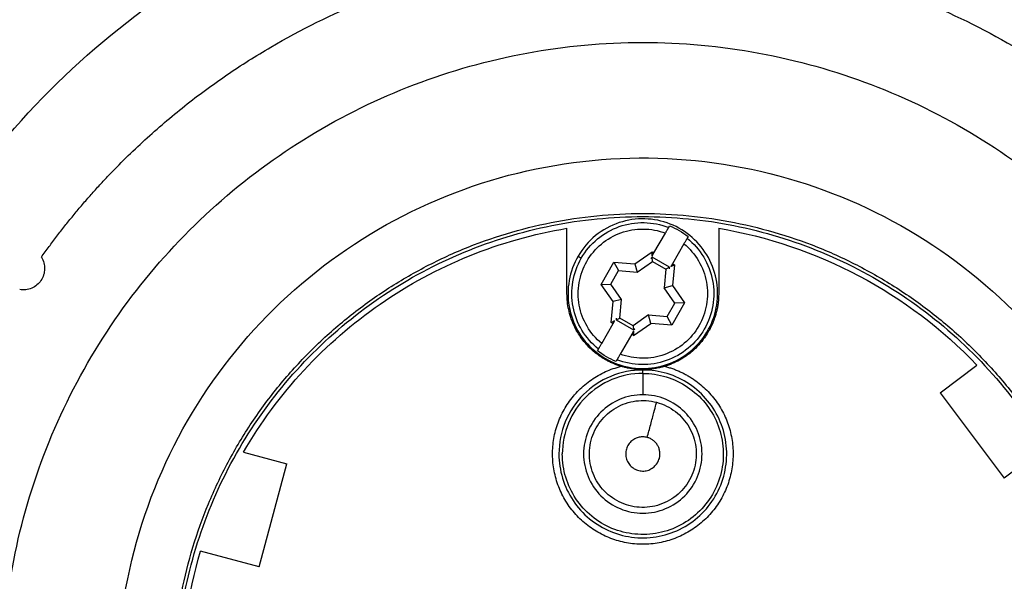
# Model space of a CAD drawing. Header units: inches. Extents: x 0 to 22, y 0 to 17.
# Tile 5 of 23: x 1.6 to 3.4, y 10.4 to 11.5. Entities that reach past the tile are written whole.
import ezdxf

# ---------------------------------------------------------------- set-up
doc = ezdxf.new("R2010")
doc.units = ezdxf.units.IN
doc.header["$LTSCALE"] = 2
doc.header["$MEASUREMENT"] = 0
doc.linetypes.add('SLD-Solid', pattern=[0])
doc.layers.add('DIMENSIONS', color=140, linetype='SLD-Solid', lineweight=25)
doc.styles.add('SLDTEXTSTYLE0', font='GOTHIC.TTF', dxfattribs={"width": 0.913})
doc.dimstyles.new('SLDDIMSTYLE0', dxfattribs={"dimtxt": 0.25, "dimasz": 0.3, "dimexe": 0, "dimexo": 0.0625, "dimgap": 0.0625, "dimtad": 0, "dimtih": 1, "dimtoh": 1, "dimrnd": 1e-09, "dimzin": 12, "dimdsep": 46, "dimtxsty": 'SLDTEXTSTYLE0', "dimsah": 1, "dimcen": 0, "dimadec": 0, "dimazin": 3, "dimtfac": 1, "dimtofl": 0, "dimtmove": 0, "dimatfit": 3, "dimfxl": 0, "dimfrac": 2, "dimtolj": 1, "dimtzin": 12, "dimarcsym": 0})

# ---------------------------------------------------------------- blocks, each defined once
blk = doc.blocks.new('_D')
at = {"layer": 'DIMENSIONS'}
for p, q in [((3.5401, 8.935), (4.0835, 8.0688)), ((4.0835, 8.0688), (4.5835, 8.0688)), ((4.772, 8.0688), (4.6958, 8.0688)), ((4.6958, 8.0688), (4.6958, 7.672)), ((5.4185, 8.0688), (5.4947, 8.0688)), ((5.4947, 8.0688), (5.4947, 7.672)), ((4.6958, 7.672), (4.772, 7.672)), ((5.4947, 7.672), (5.4185, 7.672))]:
    blk.add_line(p, q, dxfattribs=at)
blk.add_solid([(3.5401, 8.935), (3.6487, 8.6489), (3.7504, 8.7127)], dxfattribs=at)
at = {"layer": 'DIMENSIONS', "char_height": 0.25, "attachment_point": 1, "style": 'SLDTEXTSTYLE0'}
for s, insert in [('%%c', (4.5835, 8.4389)), ('3.09', (4.9605, 8.4389)), ('78.5', (4.772, 7.9913))]:
    blk.add_mtext(s, dxfattribs=dict(at, insert=insert))

msp = doc.modelspace()

# ---------------------------------------------------------------- linework, layer by layer
for p, q in [((2.5792, 10.9625), (2.5792, 11.0828)), ((2.7395, 11.0374), (2.7606, 11.074)), ((2.8587, 11.0828), (2.8587, 10.9625)), ((2.7947, 11.0543), (2.7736, 11.0177)), ((2.5996, 11.0314), (2.6056, 11.0279)), ((2.7043, 11.0172), (2.7359, 11.0395)), ((2.7359, 11.0395), (2.7395, 11.0374)), ((2.7362, 11.0318), (2.7359, 11.0395)), ((2.7362, 11.0318), (2.7395, 11.0374)), ((2.6419, 10.9795), (2.6657, 11.0207)), ((2.6657, 11.0207), (2.7043, 11.0172)), ((2.6657, 11.0207), (2.674, 11.0049)), ((2.7043, 11.0172), (2.7084, 11.0018)), ((2.7084, 11.0018), (2.7367, 11.0217)), ((2.7364, 11.0294), (2.7338, 11.0275)), ((2.7367, 11.0217), (2.7364, 11.0294)), ((2.7681, 11.011), (2.7364, 11.0294)), ((2.7367, 11.0217), (2.7613, 11.0075)), ((2.7736, 11.0177), (2.7703, 11.0122)), ((2.7703, 11.0122), (2.7771, 11.0157)), ((2.7736, 11.0177), (2.7771, 11.0157)), ((2.7771, 11.0157), (2.7737, 10.9772)), ((2.6598, 10.9802), (2.674, 11.0049)), ((2.674, 11.0049), (2.7084, 11.0018)), ((2.7613, 11.0075), (2.7582, 10.973)), ((2.7681, 11.011), (2.7613, 11.0075)), ((2.7679, 11.0079), (2.7681, 11.011)), ((2.6419, 10.9795), (2.6598, 10.9802)), ((2.6642, 10.9478), (2.6419, 10.9795)), ((2.6796, 10.952), (2.6598, 10.9802)), ((2.7582, 10.973), (2.7737, 10.9772)), ((2.7737, 10.9772), (2.7959, 10.9455)), ((2.7781, 10.9447), (2.7582, 10.973)), ((2.6607, 10.9093), (2.6642, 10.9478)), ((2.6796, 10.952), (2.6642, 10.9478)), ((2.6766, 10.9175), (2.6796, 10.952)), ((2.7639, 10.9201), (2.7781, 10.9447)), ((2.7959, 10.9455), (2.7721, 10.9043)), ((2.7959, 10.9455), (2.7781, 10.9447)), ((2.7295, 10.9232), (2.7012, 10.9033)), ((2.7336, 10.9077), (2.7295, 10.9232)), ((2.7295, 10.9232), (2.7639, 10.9201)), ((2.6432, 10.8707), (2.6643, 10.9072)), ((2.6607, 10.9093), (2.6675, 10.9128)), ((2.6643, 10.9072), (2.6607, 10.9093)), ((2.6643, 10.9072), (2.6675, 10.9128)), ((2.6697, 10.914), (2.6766, 10.9175)), ((2.67, 10.9171), (2.6697, 10.914)), ((2.6697, 10.914), (2.7015, 10.8956)), ((2.7012, 10.9033), (2.6766, 10.9175)), ((2.7012, 10.9033), (2.7015, 10.8956)), ((2.702, 10.8855), (2.7336, 10.9077)), ((2.7721, 10.9043), (2.7336, 10.9077)), ((2.7721, 10.9043), (2.7639, 10.9201)), ((2.6984, 10.8876), (2.6773, 10.851)), ((2.7016, 10.8931), (2.6984, 10.8876)), ((2.702, 10.8855), (2.6984, 10.8876)), ((2.7015, 10.8956), (2.7041, 10.8974)), ((2.7016, 10.8931), (2.702, 10.8855)), ((3.2665, 10.7799), (3.3343, 10.8309)), ((2.7189, 10.8155), (2.7189, 10.8218)), ((3.2665, 10.7799), (3.3849, 10.6228)), ((1.9834, 10.6707), (2.0633, 10.6493)), ((3.4527, 10.6738), (3.3849, 10.6228)), ((2.0124, 10.4591), (2.0633, 10.6493)), ((2.0124, 10.4591), (1.9043, 10.4881))]:
    msp.add_line(p, q)
for points, knots in [([(1.1737, 10.244), (1.1737, 10.3451), (1.1836, 10.4463), (1.2231, 10.6446), (1.2526, 10.7419), (1.33, 10.9288), (1.3779, 11.0184), (1.4903, 11.1866), (1.5547, 11.2651), (1.6978, 11.4082), (1.7763, 11.4726), (1.9445, 11.585), (2.0341, 11.6329), (2.221, 11.7103), (2.3183, 11.7398), (2.5167, 11.7793), (2.6178, 11.7893), (2.8201, 11.7893), (2.9212, 11.7793), (3.1196, 11.7398), (3.2168, 11.7103), (3.4037, 11.6329), (3.4934, 11.585), (3.6615, 11.4726), (3.7401, 11.4082), (3.8831, 11.2651), (3.9476, 11.1866), (4.06, 11.0184), (4.1079, 10.9288), (4.1853, 10.7419), (4.2148, 10.6446), (4.2543, 10.4463), (4.2642, 10.3451), (4.2642, 10.244)], [0, 0, 0, 0, 0.0625, 0.0625, 0.125, 0.125, 0.1875, 0.1875, 0.25, 0.25, 0.3125, 0.3125, 0.375, 0.375, 0.4375, 0.4375, 0.5, 0.5, 0.5625, 0.5625, 0.625, 0.625, 0.6875, 0.6875, 0.75, 0.75, 0.8125, 0.8125, 0.875, 0.875, 0.9375, 0.9375, 1, 1, 1, 1]), ([(1.6108, 11.0295), (1.6155, 11.036), (1.6249, 11.0491), (1.6393, 11.0683), (1.6541, 11.0873), (1.6692, 11.106), (1.6846, 11.1245), (1.7004, 11.1427), (1.7165, 11.1606), (1.7493, 11.1958), (1.8008, 11.2465), (1.8742, 11.309), (1.9517, 11.3662), (2.0603, 11.4349), (2.2046, 11.506), (2.3881, 11.5661), (2.5783, 11.5995), (2.7713, 11.6058), (2.9632, 11.5847), (3.1502, 11.5368), (3.3286, 11.4628), (3.4947, 11.3644), (3.6453, 11.2436), (3.7553, 11.1261), (3.8326, 11.0235), (3.885, 10.9427), (3.9316, 10.8583), (3.964, 10.7883), (3.9856, 10.7348), (3.999, 10.6987), (4.0114, 10.6622), (4.0228, 10.6254), (4.0295, 10.6006), (4.0329, 10.5882)], [0, 0, 0, 0, 0.007825, 0.015642, 0.023455, 0.031266, 0.039077, 0.046891, 0.054709, 0.062535, 0.093794, 0.125059, 0.156317, 0.187582, 0.250066, 0.312549, 0.375033, 0.437517, 0.500001, 0.562484, 0.624968, 0.687452, 0.749936, 0.81242, 0.843678, 0.874943, 0.906201, 0.937466, 0.949982, 0.962483, 0.97498, 0.987482, 1, 1, 1, 1]), ([(2.4524, 9.0934), (2.3825, 9.1095), (2.3141, 9.1321), (2.1826, 9.1892), (2.1195, 9.2238), (2.0005, 9.3038), (1.9446, 9.3492), (1.8421, 9.4495), (1.7954, 9.5043), (1.7127, 9.6214), (1.6767, 9.6838), (1.6166, 9.814), (1.5924, 9.8818), (1.5569, 10.0208), (1.5455, 10.0919), (1.5357, 10.2349), (1.5373, 10.3069), (1.5536, 10.4494), (1.5683, 10.5199), (1.6101, 10.657), (1.6373, 10.7237), (1.7032, 10.851), (1.742, 10.9117), (1.83, 11.025), (1.8791, 11.0776), (1.9861, 11.173), (2.044, 11.2159), (2.1665, 11.2904), (2.2312, 11.3221), (2.3652, 11.3731), (2.4345, 11.3926), (2.5755, 11.4185), (2.6472, 11.4251), (2.7906, 11.4251), (2.8623, 11.4185), (3.0034, 11.3926), (3.0727, 11.3731), (3.2067, 11.3221), (3.2714, 11.2904), (3.3939, 11.2159), (3.4517, 11.173), (3.5587, 11.0776), (3.6079, 11.025), (3.6958, 10.9117), (3.7346, 10.851), (3.8006, 10.7237), (3.8278, 10.657), (3.8696, 10.5199), (3.8843, 10.4494), (3.9005, 10.3069), (3.9022, 10.2349), (3.8924, 10.0919), (3.881, 10.0208), (3.8454, 9.8818), (3.8213, 9.814), (3.7612, 9.6838), (3.7252, 9.6214), (3.6425, 9.5043), (3.5958, 9.4495), (3.4933, 9.3492), (3.4374, 9.3038), (3.3184, 9.2238), (3.2553, 9.1892), (3.1237, 9.1321), (3.0554, 9.1095), (2.9855, 9.0934)], [0, 0, 0, 0, 0.03125, 0.03125, 0.0625, 0.0625, 0.09375, 0.09375, 0.125, 0.125, 0.15625, 0.15625, 0.1875, 0.1875, 0.21875, 0.21875, 0.25, 0.25, 0.28125, 0.28125, 0.3125, 0.3125, 0.34375, 0.34375, 0.375, 0.375, 0.40625, 0.40625, 0.4375, 0.4375, 0.46875, 0.46875, 0.5, 0.5, 0.53125, 0.53125, 0.5625, 0.5625, 0.59375, 0.59375, 0.625, 0.625, 0.65625, 0.65625, 0.6875, 0.6875, 0.71875, 0.71875, 0.75, 0.75, 0.78125, 0.78125, 0.8125, 0.8125, 0.84375, 0.84375, 0.875, 0.875, 0.90625, 0.90625, 0.9375, 0.9375, 0.96875, 0.96875, 1, 1, 1, 1]), ([(2.6008, 9.2827), (2.5089, 9.294), (2.4186, 9.3186), (2.2487, 9.3923), (2.169, 9.4414), (2.0269, 9.5601), (1.9644, 9.6298), (1.8617, 9.7839), (1.8214, 9.8684), (1.7665, 10.0453), (1.7518, 10.1377), (1.7492, 10.3229), (1.7613, 10.4157), (1.8112, 10.5941), (1.849, 10.6797), (1.9474, 10.8366), (2.0078, 10.908), (2.1466, 11.0307), (2.2248, 11.0821), (2.3926, 11.1605), (2.4822, 11.1877), (2.6653, 11.2154), (2.7589, 11.2161), (2.9424, 11.1909), (3.0323, 11.1651), (3.2012, 11.089), (3.2801, 11.0387), (3.4206, 10.918), (3.4821, 10.8475), (3.5826, 10.6919), (3.6217, 10.6069), (3.6741, 10.4292), (3.6874, 10.3366), (3.6874, 10.244)], [0, 0, 0, 0, 0.0625, 0.0625, 0.125, 0.125, 0.1875, 0.1875, 0.25, 0.25, 0.3125, 0.3125, 0.375, 0.375, 0.4375, 0.4375, 0.5, 0.5, 0.5625, 0.5625, 0.625, 0.625, 0.6875, 0.6875, 0.75, 0.75, 0.8125, 0.8125, 0.875, 0.875, 0.9375, 0.9375, 1, 1, 1, 1]), ([(1.8528, 10.244), (1.8528, 10.2503), (1.8529, 10.2629), (1.8536, 10.2818), (1.8546, 10.3007), (1.856, 10.3195), (1.8579, 10.3383), (1.8601, 10.357), (1.8628, 10.3757), (1.8659, 10.3944), (1.8734, 10.4346), (1.8887, 10.4958), (1.9174, 10.576), (1.9538, 10.6529), (1.9976, 10.7259), (2.0483, 10.7944), (2.1055, 10.8574), (2.1686, 10.9146), (2.237, 10.9653), (2.31, 11.0091), (2.3869, 11.0455), (2.4671, 11.0742), (2.5497, 11.0948), (2.6339, 11.1074), (2.7189, 11.1115), (2.804, 11.1074), (2.8882, 11.0948), (2.9708, 11.0742), (3.0509, 11.0455), (3.1279, 11.0091), (3.2009, 10.9653), (3.2693, 10.9146), (3.3324, 10.8574), (3.3896, 10.7944), (3.4403, 10.726), (3.484, 10.653), (3.5204, 10.576), (3.5491, 10.4958), (3.5657, 10.4297), (3.5746, 10.3795), (3.5793, 10.3458), (3.5826, 10.312), (3.5847, 10.278), (3.5849, 10.2553), (3.5851, 10.244)], [0, 0, 0, 0, 0.006961, 0.013912, 0.020854, 0.027791, 0.034726, 0.041664, 0.048607, 0.055558, 0.062521, 0.093766, 0.125018, 0.156263, 0.187515, 0.21876, 0.250013, 0.281257, 0.31251, 0.343754, 0.375007, 0.406252, 0.437504, 0.468749, 0.500001, 0.531246, 0.562499, 0.593743, 0.624996, 0.65624, 0.687493, 0.718738, 0.74999, 0.781235, 0.812487, 0.843732, 0.874984, 0.906229, 0.937482, 0.950003, 0.962497, 0.974981, 0.987476, 1, 1, 1, 1]), ([(2.5996, 11.0314), (2.5916, 11.0176), (2.5861, 11.0024), (2.5805, 10.971), (2.5804, 10.9548), (2.5859, 10.9233), (2.5913, 10.9081), (2.6071, 10.8804), (2.6175, 10.8679), (2.6418, 10.8472), (2.6557, 10.839), (2.6856, 10.8278), (2.7015, 10.8249), (2.7334, 10.8245), (2.7494, 10.8272), (2.7795, 10.8377), (2.7936, 10.8456), (2.8184, 10.8658), (2.8289, 10.878), (2.8453, 10.9054), (2.8511, 10.9205), (2.8572, 10.9518), (2.8575, 10.968), (2.8526, 10.9995), (2.8474, 11.0148), (2.832, 11.0428), (2.8219, 11.0554), (2.798, 11.0765), (2.7841, 11.0849), (2.7544, 11.0966), (2.7386, 11.0998), (2.7067, 11.1007), (2.6907, 11.0983), (2.6755, 11.0933)], [0, 0, 0, 0, 0.0625, 0.0625, 0.125, 0.125, 0.1875, 0.1875, 0.25, 0.25, 0.3125, 0.3125, 0.375, 0.375, 0.4375, 0.4375, 0.5, 0.5, 0.5625, 0.5625, 0.625, 0.625, 0.6875, 0.6875, 0.75, 0.75, 0.8125, 0.8125, 0.875, 0.875, 0.9375, 0.9375, 1, 1, 1, 1]), ([(2.6755, 11.0933), (2.6597, 11.088), (2.6448, 11.0798), (2.6189, 11.0588), (2.6079, 11.0458), (2.5996, 11.0314)], [0, 0, 0, 0, 0.5, 0.5, 1, 1, 1, 1]), ([(2.6056, 11.0279), (2.6134, 11.0413), (2.6235, 11.0533), (2.6474, 11.0731), (2.661, 11.0808), (2.6902, 11.0911), (2.7058, 11.0936), (2.7367, 11.093), (2.7521, 11.09), (2.7666, 11.0843)], [0, 0, 0, 0, 0.25, 0.25, 0.5, 0.5, 0.75, 0.75, 1, 1, 1, 1]), ([(2.7606, 11.074), (2.761, 11.0747), (2.7617, 11.0759), (2.7627, 11.0778), (2.7637, 11.0794), (2.7645, 11.0809), (2.7652, 11.082), (2.7658, 11.083), (2.7662, 11.0837), (2.7664, 11.0841), (2.7665, 11.0843), (2.7666, 11.0843)], [0, 0, 0, 0, 0.1277179, 0.2512603, 0.3706265, 0.4858219, 0.5968594, 0.7037606, 0.8065561, 0.9052862, 1, 1, 1, 1]), ([(1.9834, 10.6707), (2.0146, 10.7247), (2.0519, 10.7751), (2.1365, 10.8668), (2.1839, 10.9079), (2.2865, 10.9789), (2.3417, 11.0087), (2.4573, 11.0555), (2.5177, 11.0726), (2.5792, 11.0828)], [0, 0, 0, 0, 0.25, 0.25, 0.5, 0.5, 0.75, 0.75, 1, 1, 1, 1]), ([(2.6432, 10.8707), (2.6324, 10.8795), (2.6233, 10.8903), (2.6092, 10.9143), (2.6043, 10.9276), (2.5993, 10.955), (2.5993, 10.9692), (2.604, 10.9966), (2.6089, 11.0099), (2.6228, 11.0341), (2.6319, 11.0449), (2.6533, 11.0628), (2.6656, 11.0698), (2.6918, 11.0792), (2.7058, 11.0816), (2.7336, 11.0814), (2.7475, 11.0789), (2.7606, 11.074)], [0, 0, 0, 0, 0.125, 0.125, 0.25, 0.25, 0.375, 0.375, 0.5, 0.5, 0.625, 0.625, 0.75, 0.75, 0.875, 0.875, 1, 1, 1, 1]), ([(2.8587, 11.0828), (2.9487, 11.0678), (3.0363, 11.0382), (3.1976, 10.9528), (3.2713, 10.897), (3.3343, 10.8309)], [0, 0, 0, 0, 0.5, 0.5, 1, 1, 1, 1]), ([(2.8006, 11.0646), (2.8127, 11.055), (2.8231, 11.0431), (2.839, 11.0166), (2.8446, 11.0019), (2.8504, 10.9715), (2.8505, 10.9558), (2.8453, 10.9253), (2.84, 10.9105), (2.8245, 10.8837), (2.8143, 10.8717), (2.7905, 10.8519), (2.7768, 10.8442), (2.7476, 10.8339), (2.7321, 10.8314), (2.7012, 10.832), (2.6857, 10.835), (2.6713, 10.8406)], [0, 0, 0, 0, 0.125, 0.125, 0.25, 0.25, 0.375, 0.375, 0.5, 0.5, 0.625, 0.625, 0.75, 0.75, 0.875, 0.875, 1, 1, 1, 1]), ([(2.7947, 11.0543), (2.8054, 11.0455), (2.8146, 11.0347), (2.8287, 11.0106), (2.8336, 10.9974), (2.8386, 10.9699), (2.8386, 10.9558), (2.8338, 10.9283), (2.829, 10.915), (2.8151, 10.8909), (2.806, 10.8801), (2.7846, 10.8622), (2.7723, 10.8552), (2.7461, 10.8457), (2.7321, 10.8434), (2.7042, 10.8435), (2.6903, 10.8461), (2.6773, 10.851)], [0, 0, 0, 0, 0.125, 0.125, 0.25, 0.25, 0.375, 0.375, 0.5, 0.5, 0.625, 0.625, 0.75, 0.75, 0.875, 0.875, 1, 1, 1, 1]), ([(2.8006, 11.0646), (2.8006, 11.0646), (2.8005, 11.0644), (2.8001, 11.0636), (2.7994, 11.0625), (2.7986, 11.061), (2.7974, 11.059), (2.7961, 11.0568), (2.7952, 11.0552), (2.7947, 11.0543)], [0, 0, 0, 0, 0.122533, 0.251724, 0.387667, 0.530433, 0.680066, 0.836587, 1, 1, 1, 1]), ([(1.6108, 11.0295), (1.6148, 11.0231), (1.6169, 11.0155), (1.6166, 11.0005), (1.6143, 10.993), (1.6059, 10.9805), (1.5999, 10.9755), (1.5861, 10.9696), (1.5783, 10.9686), (1.5709, 10.9699)], [0, 0, 0, 0, 0.25, 0.25, 0.5, 0.5, 0.75, 0.75, 1, 1, 1, 1]), ([(2.6372, 10.8603), (2.6251, 10.87), (2.6148, 10.8818), (2.5988, 10.9084), (2.5932, 10.9231), (2.5875, 10.9535), (2.5874, 10.9692), (2.5926, 10.9997), (2.5979, 11.0145), (2.6056, 11.0279)], [0, 0, 0, 0, 0.25, 0.25, 0.5, 0.5, 0.75, 0.75, 1, 1, 1, 1]), ([(2.6788, 10.8286), (2.6764, 10.8294), (2.6716, 10.8309), (2.6647, 10.8336), (2.6579, 10.8367), (2.6513, 10.8401), (2.6449, 10.8439), (2.6346, 10.8507), (2.6211, 10.8618), (2.6063, 10.8787), (2.5944, 10.8977), (2.5867, 10.9161), (2.5821, 10.9329), (2.5796, 10.9476), (2.5793, 10.9575), (2.5792, 10.9625)], [0, 0, 0, 0, 0.041872, 0.083512, 0.125039, 0.166574, 0.208234, 0.25014, 0.375031, 0.500043, 0.624934, 0.749947, 0.833431, 0.916462, 1, 1, 1, 1]), ([(2.8587, 10.9625), (2.8587, 10.96), (2.8586, 10.955), (2.858, 10.9476), (2.857, 10.9402), (2.8556, 10.9329), (2.8538, 10.9257), (2.8502, 10.9138), (2.8435, 10.8977), (2.8315, 10.8787), (2.8168, 10.8618), (2.8014, 10.8491), (2.7867, 10.8399), (2.7733, 10.8333), (2.7638, 10.8302), (2.7591, 10.8286)], [0, 0, 0, 0, 0.041872, 0.083512, 0.125039, 0.166574, 0.208234, 0.25014, 0.375031, 0.500043, 0.624934, 0.749947, 0.833431, 0.916462, 1, 1, 1, 1]), ([(2.6372, 10.8603), (2.6373, 10.8604), (2.6374, 10.8606), (2.6378, 10.8614), (2.6384, 10.8625), (2.6393, 10.864), (2.6404, 10.8659), (2.6418, 10.8682), (2.6427, 10.8698), (2.6432, 10.8707)], [0, 0, 0, 0, 0.122533, 0.251724, 0.387667, 0.530433, 0.680066, 0.836587, 1, 1, 1, 1]), ([(2.6773, 10.851), (2.6769, 10.8503), (2.6762, 10.849), (2.6751, 10.8472), (2.6742, 10.8456), (2.6734, 10.8441), (2.6727, 10.8429), (2.6721, 10.842), (2.6717, 10.8413), (2.6714, 10.8408), (2.6714, 10.8407), (2.6713, 10.8406)], [0, 0, 0, 0, 0.1277179, 0.2512603, 0.3706265, 0.4858219, 0.5968594, 0.7037606, 0.8065561, 0.9052862, 1, 1, 1, 1]), ([(2.7591, 10.8286), (2.7616, 10.828), (2.7664, 10.8267), (2.7736, 10.8244), (2.7807, 10.8218), (2.7876, 10.8188), (2.7943, 10.8156), (2.8009, 10.812), (2.8074, 10.8081), (2.82, 10.7998), (2.8374, 10.7853), (2.8567, 10.762), (2.8716, 10.7356), (2.8814, 10.707), (2.8859, 10.6771), (2.8849, 10.6469), (2.8786, 10.6173), (2.8669, 10.5894), (2.8506, 10.564), (2.8298, 10.542), (2.8054, 10.524), (2.7782, 10.5108), (2.7491, 10.5027), (2.7189, 10.5), (2.6888, 10.5027), (2.6597, 10.5108), (2.6325, 10.524), (2.6081, 10.542), (2.5873, 10.5639), (2.5709, 10.5894), (2.5593, 10.6173), (2.553, 10.6469), (2.5519, 10.6771), (2.5565, 10.707), (2.5663, 10.7356), (2.5811, 10.762), (2.6004, 10.7853), (2.6198, 10.8014), (2.6368, 10.8121), (2.6502, 10.819), (2.6642, 10.8246), (2.6739, 10.8273), (2.6788, 10.8286)], [0, 0, 0, 0, 0.007876, 0.015703, 0.023499, 0.03128, 0.039061, 0.046859, 0.054691, 0.062571, 0.093805, 0.125062, 0.156296, 0.187553, 0.218787, 0.250044, 0.281278, 0.312535, 0.343769, 0.375026, 0.40626, 0.437517, 0.468751, 0.500008, 0.531242, 0.562499, 0.593733, 0.62499, 0.656224, 0.687481, 0.718715, 0.749972, 0.781206, 0.812463, 0.843697, 0.874953, 0.906188, 0.937444, 0.953144, 0.968717, 0.984292, 1, 1, 1, 1]), ([(2.7189, 10.8218), (2.6987, 10.8218), (2.6785, 10.8178), (2.6411, 10.8023), (2.6239, 10.7908), (2.5953, 10.7622), (2.5839, 10.7451), (2.5684, 10.7077), (2.5644, 10.6874), (2.5644, 10.6672)], [0, 0, 0, 0, 0.25, 0.25, 0.5, 0.5, 0.75, 0.75, 1, 1, 1, 1]), ([(2.5644, 10.6672), (2.5644, 10.652), (2.5666, 10.6369), (2.5754, 10.6078), (2.582, 10.594), (2.5988, 10.5687), (2.6091, 10.5574), (2.6326, 10.5381), (2.6458, 10.5302), (2.6738, 10.5186), (2.6887, 10.5149), (2.7189, 10.5119), (2.7342, 10.5127), (2.764, 10.5186), (2.7784, 10.5237), (2.8052, 10.538), (2.8175, 10.5472), (2.839, 10.5686), (2.8481, 10.581), (2.8624, 10.6077), (2.8676, 10.6222), (2.8735, 10.6519), (2.8742, 10.6673), (2.8713, 10.6975), (2.8675, 10.7123), (2.8559, 10.7404), (2.848, 10.7535), (2.8288, 10.777), (2.8174, 10.7873), (2.7922, 10.8042), (2.7783, 10.8107), (2.7493, 10.8195), (2.7341, 10.8218), (2.7189, 10.8218)], [0, 0, 0, 0, 0.0625, 0.0625, 0.125, 0.125, 0.1875, 0.1875, 0.25, 0.25, 0.3125, 0.3125, 0.375, 0.375, 0.4375, 0.4375, 0.5, 0.5, 0.5625, 0.5625, 0.625, 0.625, 0.6875, 0.6875, 0.75, 0.75, 0.8125, 0.8125, 0.875, 0.875, 0.9375, 0.9375, 1, 1, 1, 1]), ([(2.7189, 10.8155), (2.7335, 10.8155), (2.7481, 10.8134), (2.7759, 10.8049), (2.7892, 10.7986), (2.8134, 10.7824), (2.8244, 10.7726), (2.8428, 10.7501), (2.8504, 10.7374), (2.8615, 10.7105), (2.8651, 10.6962), (2.868, 10.6673), (2.8672, 10.6526), (2.8616, 10.624), (2.8566, 10.6101), (2.8429, 10.5845), (2.8341, 10.5726), (2.8135, 10.552), (2.8017, 10.5433), (2.776, 10.5295), (2.7622, 10.5246), (2.7336, 10.5189), (2.7189, 10.5182), (2.6899, 10.521), (2.6756, 10.5246), (2.6487, 10.5358), (2.6361, 10.5433), (2.6136, 10.5618), (2.6037, 10.5727), (2.5875, 10.5969), (2.5812, 10.6102), (2.5728, 10.6381), (2.5706, 10.6527), (2.5706, 10.6672)], [0, 0, 0, 0, 0.0625, 0.0625, 0.125, 0.125, 0.1875, 0.1875, 0.25, 0.25, 0.3125, 0.3125, 0.375, 0.375, 0.4375, 0.4375, 0.5, 0.5, 0.5625, 0.5625, 0.625, 0.625, 0.6875, 0.6875, 0.75, 0.75, 0.8125, 0.8125, 0.875, 0.875, 0.9375, 0.9375, 1, 1, 1, 1]), ([(2.7189, 10.8155), (2.6995, 10.8155), (2.6801, 10.8117), (2.6442, 10.7968), (2.6278, 10.7858), (2.6003, 10.7584), (2.5893, 10.7419), (2.5745, 10.706), (2.5706, 10.6866), (2.5706, 10.6672)], [0, 0, 0, 0, 0.25, 0.25, 0.5, 0.5, 0.75, 0.75, 1, 1, 1, 1]), ([(2.7189, 10.8227), (2.718, 10.8227), (2.7159, 10.8227), (2.7127, 10.8229), (2.7097, 10.823), (2.7067, 10.8232), (2.7041, 10.8235), (2.7013, 10.8238), (2.6969, 10.8244), (2.6913, 10.8254), (2.6847, 10.8269), (2.6806, 10.8281), (2.6788, 10.8286)], [0, 0, 0, 0, 0.069795, 0.148292, 0.235891, 0.293346, 0.365768, 0.435371, 0.504976, 0.693781, 0.858426, 1, 1, 1, 1]), ([(2.7591, 10.8286), (2.7581, 10.8283), (2.7561, 10.8277), (2.7529, 10.8269), (2.7491, 10.826), (2.7443, 10.825), (2.7383, 10.824), (2.733, 10.8234), (2.7279, 10.823), (2.7237, 10.8228), (2.7204, 10.8227), (2.7189, 10.8227)], [0, 0, 0, 0, 0.073911, 0.153146, 0.237935, 0.362372, 0.513327, 0.688095, 0.763474, 0.891669, 1, 1, 1, 1]), ([(2.7189, 10.8155), (2.7189, 10.8147), (2.7189, 10.8101), (2.7189, 10.7957), (2.7189, 10.7861), (2.7189, 10.7763)], [0, 0, 0, 0, 0.5, 0.5, 1, 1, 1, 1]), ([(2.7189, 10.7763), (2.7332, 10.7763), (2.7475, 10.7735), (2.7739, 10.7625), (2.786, 10.7545), (2.8062, 10.7343), (2.8143, 10.7222), (2.8252, 10.6958), (2.828, 10.6815), (2.828, 10.6529), (2.8252, 10.6387), (2.8143, 10.6123), (2.8062, 10.6002), (2.786, 10.58), (2.7739, 10.5719), (2.7475, 10.561), (2.7332, 10.5581), (2.7047, 10.5581), (2.6904, 10.561), (2.664, 10.5719), (2.6519, 10.58), (2.6317, 10.6002), (2.6236, 10.6123), (2.6127, 10.6387), (2.6098, 10.6529), (2.6098, 10.6815), (2.6127, 10.6958), (2.6236, 10.7222), (2.6317, 10.7343), (2.6519, 10.7545), (2.664, 10.7625), (2.6904, 10.7735), (2.7047, 10.7763), (2.7189, 10.7763)], [0, 0, 0, 0, 0.0625, 0.0625, 0.125, 0.125, 0.1875, 0.1875, 0.25, 0.25, 0.3125, 0.3125, 0.375, 0.375, 0.4375, 0.4375, 0.5, 0.5, 0.5625, 0.5625, 0.625, 0.625, 0.6875, 0.6875, 0.75, 0.75, 0.8125, 0.8125, 0.875, 0.875, 0.9375, 0.9375, 1, 1, 1, 1]), ([(2.6239, 10.6927), (2.6272, 10.7051), (2.633, 10.7169), (2.6487, 10.7374), (2.6586, 10.746), (2.6809, 10.7589), (2.6933, 10.7631), (2.7189, 10.7665), (2.732, 10.7656), (2.7444, 10.7623)], [0, 0, 0, 0, 0.25, 0.25, 0.5, 0.5, 0.75, 0.75, 1, 1, 1, 1]), ([(2.7271, 10.6976), (2.7291, 10.7053), (2.7313, 10.7135), (2.7356, 10.7294), (2.7376, 10.737), (2.741, 10.7497), (2.7423, 10.7546), (2.744, 10.7609), (2.7444, 10.7623), (2.7444, 10.7623)], [0, 0, 0, 0, 0.25, 0.25, 0.5, 0.5, 0.75, 0.75, 1, 1, 1, 1]), ([(2.7444, 10.7623), (2.7569, 10.759), (2.7686, 10.7531), (2.7891, 10.7375), (2.7977, 10.7276), (2.8106, 10.7053), (2.8148, 10.6928), (2.8182, 10.6673), (2.8173, 10.6542), (2.814, 10.6417)], [0, 0, 0, 0, 0.25, 0.25, 0.5, 0.5, 0.75, 0.75, 1, 1, 1, 1]), ([(2.814, 10.6417), (2.8107, 10.6293), (2.8049, 10.6175), (2.7892, 10.5971), (2.7793, 10.5884), (2.757, 10.5755), (2.7446, 10.5713), (2.719, 10.5679), (2.7059, 10.5688), (2.681, 10.5755), (2.6692, 10.5813), (2.6488, 10.597), (2.6401, 10.6068), (2.6273, 10.6292), (2.623, 10.6416), (2.6197, 10.6671), (2.6205, 10.6802), (2.6239, 10.6927)], [0, 0, 0, 0, 0.125, 0.125, 0.25, 0.25, 0.375, 0.375, 0.5, 0.5, 0.625, 0.625, 0.75, 0.75, 0.875, 0.875, 1, 1, 1, 1]), ([(2.7271, 10.6976), (2.7259, 10.6979), (2.7234, 10.6985), (2.7197, 10.6988), (2.7161, 10.6987), (2.7124, 10.6981), (2.707, 10.6966), (2.7003, 10.6932), (2.6936, 10.6867), (2.689, 10.6785), (2.6871, 10.6693), (2.6878, 10.6599), (2.6913, 10.6513), (2.697, 10.6439), (2.7048, 10.6386), (2.7137, 10.6356), (2.7231, 10.6356), (2.7321, 10.638), (2.7387, 10.6424), (2.743, 10.6468), (2.7458, 10.6505), (2.748, 10.6546), (2.7489, 10.6576), (2.7494, 10.6591)], [0, 0, 0, 0, 0.025392, 0.050262, 0.074963, 0.099857, 0.125297, 0.18768, 0.250214, 0.312597, 0.375131, 0.437514, 0.500048, 0.562431, 0.624966, 0.687349, 0.749883, 0.812266, 0.8748, 0.906026, 0.9374, 0.968663, 1, 1, 1, 1]), ([(2.7494, 10.6591), (2.7496, 10.6601), (2.7501, 10.6621), (2.7504, 10.6651), (2.7505, 10.6682), (2.7501, 10.6723), (2.749, 10.6774), (2.7464, 10.6831), (2.7428, 10.6881), (2.7382, 10.6923), (2.733, 10.6957), (2.7291, 10.697), (2.7271, 10.6976)], [0, 0, 0, 0, 0.062777, 0.125, 0.187279, 0.250222, 0.374962, 0.500146, 0.624886, 0.750071, 0.874925, 1, 1, 1, 1]), ([(1.9043, 9.9999), (1.8806, 10.0789), (1.8685, 10.1615), (1.8685, 10.3265), (1.8806, 10.409), (1.9043, 10.4881)], [0, 0, 0, 0, 0.5, 0.5, 1, 1, 1, 1])]:
    msp.add_open_spline(points, degree=3, knots=knots)
for points in [[(3.5793, 10.244), (3.5793, 10.3003), (3.5682, 10.4129), (3.5189, 10.5754), (3.4389, 10.7251), (3.3312, 10.8563), (3.2, 10.964), (3.0503, 11.044), (2.8879, 11.0933), (2.7189, 11.1099), (2.55, 11.0933), (2.3876, 11.044), (2.2379, 10.964), (2.1066, 10.8563), (1.999, 10.7251), (1.9189, 10.5754), (1.8697, 10.4129), (1.853, 10.244), (1.8697, 10.0751), (1.9189, 9.9126), (1.999, 9.7629), (2.1066, 9.6317), (2.2379, 9.524), (2.3876, 9.444), (2.55, 9.3947), (2.7189, 9.3781), (2.8879, 9.3947), (3.0503, 9.444), (3.2, 9.524), (3.3312, 9.6317), (3.4389, 9.7629), (3.5189, 9.9126), (3.5682, 10.0751), (3.5793, 10.1877), (3.5793, 10.244)], [(2.7666, 11.0843), (2.7671, 11.0853), (2.7677, 11.0863), (2.7683, 11.0873)], [(2.7683, 11.0873), (2.7805, 11.0824), (2.792, 11.0758), (2.8023, 11.0676)], [(2.8023, 11.0676), (2.8018, 11.0666), (2.8012, 11.0656), (2.8006, 11.0646)], [(2.6355, 10.8574), (2.6361, 10.8584), (2.6367, 10.8594), (2.6372, 10.8603)], [(2.6696, 10.8377), (2.6574, 10.8425), (2.6458, 10.8492), (2.6355, 10.8574)], [(2.6713, 10.8406), (2.6708, 10.8397), (2.6702, 10.8387), (2.6696, 10.8377)], [(2.7189, 10.8227), (2.7189, 10.8222), (2.7189, 10.8219), (2.7189, 10.8218)]]:
    msp.add_open_spline(points, degree=3)

# ---------------------------------------------------------------- dimensions: what is measured, and where the dimension line sits
at = {"layer": 'DIMENSIONS'}
dim = msp.add_diameter_dim_2p(p1=(1.8978, 11.553), p2=(3.5401, 8.935), dimstyle='SLDDIMSTYLE0', dxfattribs=at)
dim.commit()
dim.dimension.update_dxf_attribs({"geometry": '_D', "text_midpoint": (5.0952, 8.0688), "dimtype": 163})

doc.saveas('drawing.dxf')
